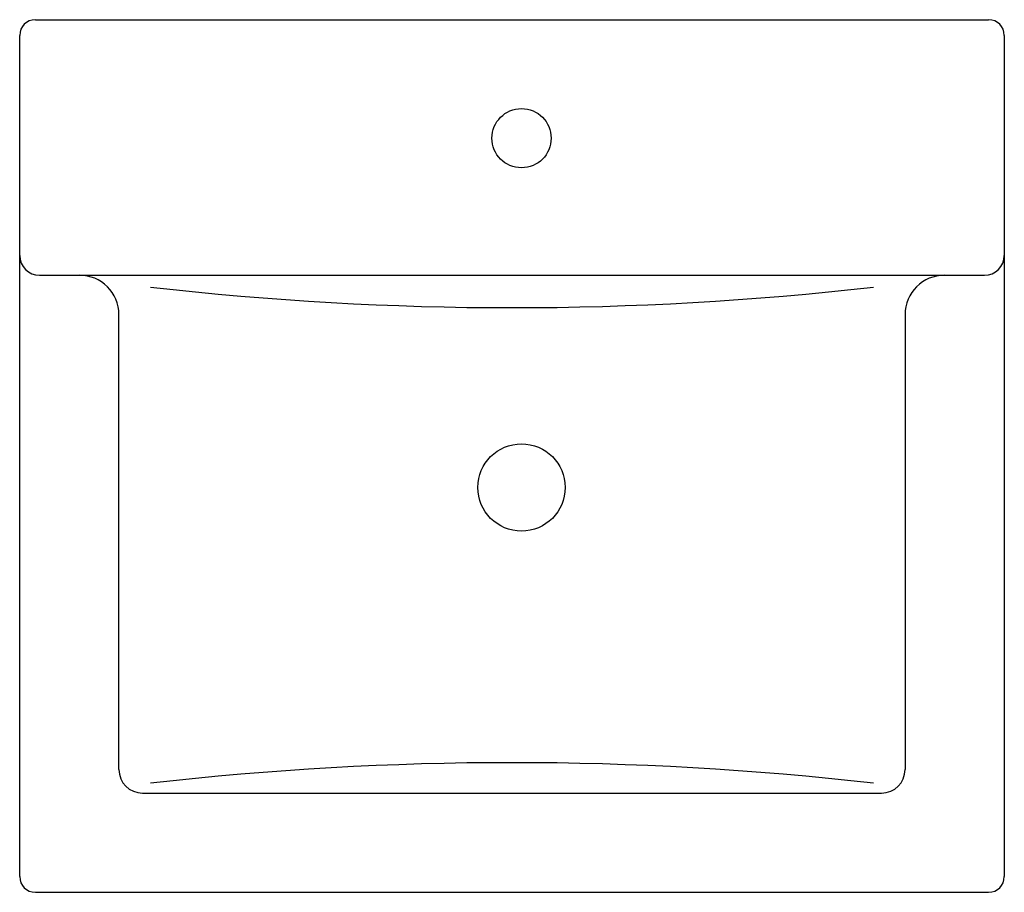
# Model space of a CAD drawing. Header units: millimetres. Extents: x -0.25 to 0.25, y -0.222 to 0.222.
import ezdxf

# ---------------------------------------------------------------- set-up
doc = ezdxf.new("R2010")
doc.units = ezdxf.units.MM
doc.linetypes.add('HIDDEN', pattern=[9.525, 6.35, -3.175])
doc.layers.add('BLOCKS', color=3, linetype='Continuous')

msp = doc.modelspace()

# ---------------------------------------------------------------- linework, layer by layer
at = {"layer": 'BLOCKS'}
for p, q in [((-0.242, 0.22159), (0.242, 0.22159)), ((-0.25, -0.21367), (-0.25, 0.21359)), ((0.25, 0.21359), (0.25, -0.21367)), ((-0.24, 0.09178), (0.24, 0.09178)), ((-0.19962, -0.15929), (-0.19962, 0.07178)), ((0.19962, 0.07178), (0.19962, -0.15929)), ((-0.18762, -0.17129), (0.18762, -0.17129)), ((-0.242, -0.22167), (0.242, -0.22167))]:
    msp.add_line(p, q, dxfattribs=at)
at = {"layer": 'BLOCKS', "linetype": 'HIDDEN'}
for centre, radius in [((0.00483, 0.1614), 0.01503), ((0.00483, -0.01602), 0.02218)]:
    msp.add_circle(centre, radius, dxfattribs=at)
at = {"layer": 'BLOCKS'}
for centre, radius, start, end in [((-0.242, 0.21359), 0.008, 90, 180), ((0.242, 0.21359), 0.008, 0, 90), ((-0.24, 0.10178), 0.01, 180, 270), ((0.24, 0.10178), 0.01, 270, 0), ((-0.21962, 0.07178), 0.02, 0, 90), ((0.21962, 0.07178), 0.02, 90, 180), ((0, 1.69011), 1.6148, 263.47301, 276.52699), ((-0.18762, -0.15929), 0.012, 180, 270), ((0, -1.77062), 1.6148, 83.47301, 96.52699), ((0.18762, -0.15929), 0.012, 270, 0), ((-0.242, -0.21367), 0.008, 180, 270), ((0.242, -0.21367), 0.008, 270, 0)]:
    msp.add_arc(centre, radius, start, end, dxfattribs=at)

doc.saveas('drawing.dxf')
